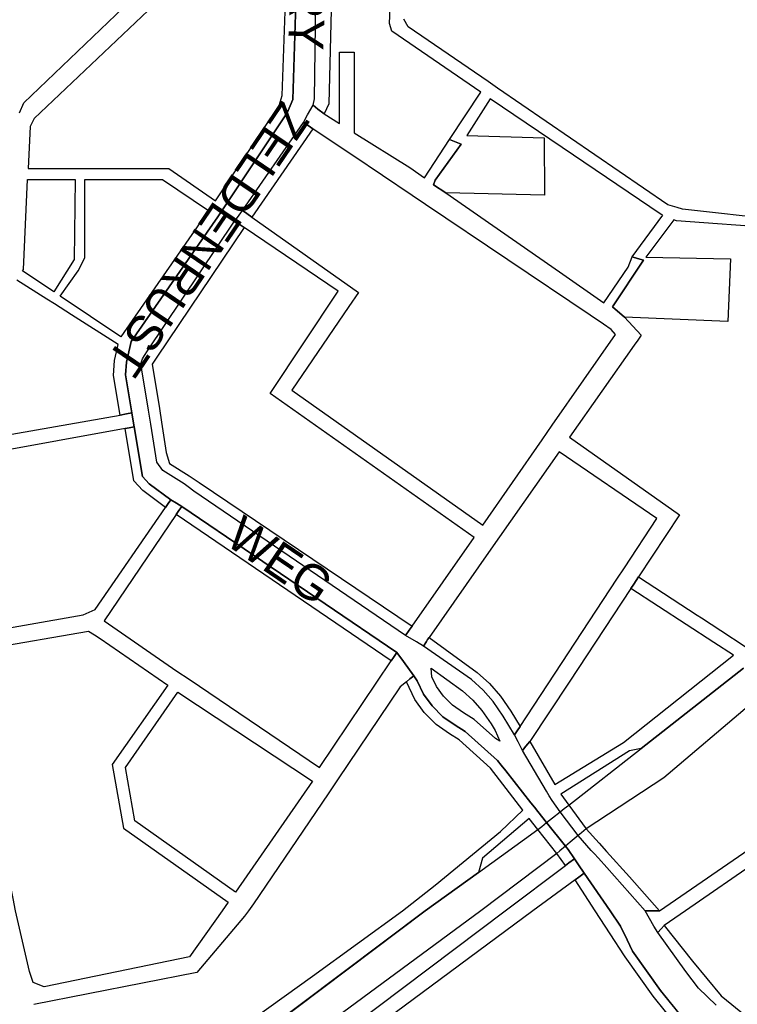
# Model space of a CAD drawing. Header units: metres. Extents: x 89872 to 99175, y 455036 to 468911.
# Tile 21 of 196: x 90638 to 90943, y 462460 to 462879. Entities that reach past the tile are written whole.
import ezdxf
from ezdxf.enums import TextEntityAlignment as Align

# ---------------------------------------------------------------- set-up
doc = ezdxf.new("R2010")
doc.units = ezdxf.units.M
doc.layers.add('Straatnamen doorgaand', color=7, linetype='Continuous')
doc.layers.add('Wegdeel doorgaand', color=1, linetype='Continuous')
doc.layers.add('Waterdeel', color=7, linetype='Continuous', true_color=0x00aaff)
doc.layers.add('Wegdeel', color=7, linetype='Continuous', true_color=0x9a9a9a)

msp = doc.modelspace()

# ---------------------------------------------------------------- linework, layer by layer
at = {"layer": 'Waterdeel', "lineweight": -3}
for p, q in [((90901.84, 462569.05), (90945.41, 462603.14)), ((90947.94, 462587.45), (90911.58, 462556.65)), ((90871.09, 462545), (90901.84, 462569.05)), ((90911.58, 462556.65), (90878.57, 462534.93)), ((90867.51, 462542.18), (90869.17, 462543.49)), ((90869.17, 462543.49), (90871.09, 462545)), ((90861.66, 462537.58), (90864.2, 462539.57)), ((90864.2, 462539.57), (90867.51, 462542.18)), ((90857.91, 462534.62), (90859.6, 462535.95)), ((90859.6, 462535.95), (90861.66, 462537.58)), ((90832.67, 462516.38), (90857.91, 462534.62)), ((90875.07, 462532.01), (90871.73, 462529.23)), ((90876.48, 462533.18), (90875.07, 462532.01)), ((90878.57, 462534.93), (90876.48, 462533.18)), ((90869.67, 462527.51), (90867.32, 462525.55)), ((90871.73, 462529.23), (90869.67, 462527.51)), ((90866.01, 462524.45), (90833.78, 462500)), ((90867.32, 462525.55), (90866.01, 462524.45)), ((90810.01, 462500), (90832.67, 462516.38)), ((90739.23, 462446.83), (90810.01, 462500)), ((90833.78, 462500), (90744.54, 462434.46))]:
    msp.add_line(p, q, dxfattribs=at)
at = {"layer": 'Wegdeel'}
for p, q in [((90773.57, 462834.61), (90773.57, 462864.98)), ((90773.57, 462864.98), (90776.58, 462864.98)), ((90776.58, 462864.98), (90779.9, 462864.98)), ((90779.9, 462864.98), (90779.9, 462830.67)), ((90760.08, 462838.28), (90762.39, 462842.39)), ((90762.39, 462842.39), (90764.48, 462840.74)), ((90764.48, 462840.74), (90767.07, 462838.7)), ((90758.31, 462835.12), (90760.08, 462838.28)), ((90767.07, 462838.7), (90773.57, 462834.61)), ((90732.37, 462797.64), (90758.31, 462835.12)), ((90762.34, 462832.42), (90736.34, 462794.85)), ((90760.27, 462833.81), (90758.31, 462835.12)), ((90758.31, 462835.12), (90760.27, 462833.81)), ((90762.34, 462832.42), (90760.27, 462833.81)), ((90760.27, 462833.81), (90762.34, 462832.42)), ((90773.13, 462825.16), (90762.34, 462832.42)), ((90779.9, 462830.67), (90803.49, 462815.95)), ((90779.29, 462821.03), (90773.13, 462825.16)), ((90809.7, 462811.62), (90820.43, 462827.87)), ((90825.4, 462825.93), (90814.27, 462810.55)), ((90820.43, 462827.87), (90822.58, 462827.03)), ((90822.58, 462827.03), (90825.4, 462825.93)), ((90804.59, 462804.02), (90779.29, 462821.03)), ((90803.49, 462815.95), (90809.7, 462811.62)), ((90814.27, 462810.55), (90813.55, 462808.57)), ((90813.55, 462808.57), (90818.89, 462805.21)), ((90810.23, 462800.22), (90804.59, 462804.02)), ((90818.89, 462805.21), (90867.12, 462771.62)), ((90880.17, 462753.22), (90810.23, 462800.22)), ((90729.06, 462793.18), (90730.23, 462794.76)), ((90730.23, 462794.76), (90732.37, 462797.64)), ((90732.37, 462797.64), (90734.18, 462796.37)), ((90734.18, 462796.37), (90732.37, 462797.64)), ((90734.18, 462796.37), (90736.34, 462794.85)), ((90736.34, 462794.85), (90734.18, 462796.37)), ((90736.34, 462794.85), (90781.76, 462762.87)), ((90691.95, 462738.11), (90729.06, 462793.18)), ((90733.09, 462790.44), (90696, 462735.4)), ((90731.03, 462791.84), (90729.06, 462793.18)), ((90729.06, 462793.18), (90731.03, 462791.84)), ((90733.09, 462790.44), (90731.03, 462791.84)), ((90731.03, 462791.84), (90733.09, 462790.44)), ((90773, 462763.35), (90733.09, 462790.44)), ((90896.4, 462773.59), (90898.08, 462777.99)), ((90898.08, 462777.99), (90900.38, 462777.32)), ((90885.98, 462758.49), (90896.4, 462773.59)), ((90902.87, 462776.59), (90889.66, 462756.69)), ((90900.38, 462777.32), (90902.87, 462776.59)), ((90867.12, 462771.62), (90885.98, 462758.49)), ((90744.13, 462719.86), (90773, 462763.35)), ((90781.76, 462762.87), (90777.62, 462756.81)), ((90777.62, 462756.81), (90753.35, 462721.34)), ((90885.93, 462749.35), (90880.17, 462753.22)), ((90889.66, 462756.69), (90894.74, 462752.3)), ((90889.16, 462747.17), (90885.93, 462749.35)), ((90894.74, 462752.3), (90901.95, 462744.74)), ((90864.11, 462706.4), (90890.94, 462744.95)), ((90890.94, 462744.95), (90889.16, 462747.17)), ((90901.95, 462744.74), (90900.43, 462742.59)), ((90898.89, 462740.39), (90871.44, 462701.3)), ((90900.43, 462742.59), (90898.89, 462740.39)), ((90689.94, 462734.65), (90690.76, 462736.05)), ((90690.76, 462736.05), (90691.95, 462738.11)), ((90689.19, 462732.5), (90689.94, 462734.65)), ((90692.42, 462712.77), (90689.19, 462732.5)), ((90696, 462735.4), (90694.01, 462732.44)), ((90694.01, 462732.44), (90697.1, 462713.54)), ((90830.93, 462658.72), (90744.13, 462719.86)), ((90753.35, 462721.34), (90834.56, 462663.94)), ((90692.96, 462709.49), (90692.42, 462712.77)), ((90697.1, 462713.54), (90697.98, 462707.67)), ((90693.38, 462706.92), (90692.96, 462709.49)), ((90696.03, 462690.73), (90693.38, 462706.92)), ((90697.98, 462707.67), (90699.9, 462694.85)), ((90682.5, 462705.07), (90684.17, 462705.37)), ((90686.21, 462682.81), (90682.5, 462705.07)), ((90684.17, 462705.37), (90686.38, 462705.77)), ((90686.38, 462705.77), (90689.91, 462684.61)), ((90859.78, 462700.17), (90864.11, 462706.4)), ((90834.56, 462663.94), (90859.78, 462700.17)), ((90871.44, 462701.3), (90918.15, 462668.3)), ((90699.9, 462694.85), (90701.36, 462690.1)), ((90867.08, 462695.09), (90841.69, 462658.93)), ((90908.56, 462666.82), (90867.08, 462695.09)), ((90698.55, 462687.13), (90696.03, 462690.73)), ((90701.36, 462690.1), (90709.7, 462684.94)), ((90707.58, 462681.53), (90698.55, 462687.13)), ((90690.02, 462678.64), (90686.21, 462682.81)), ((90689.91, 462684.61), (90692.67, 462681.58)), ((90692.67, 462681.58), (90701.9, 462674.77)), ((90709.35, 462680.22), (90707.58, 462681.53)), ((90709.7, 462684.94), (90713.92, 462682.09)), ((90713.92, 462682.09), (90804.49, 462621.05)), ((90699.67, 462671.52), (90690.02, 462678.64)), ((90711.73, 462678.47), (90709.35, 462680.22)), ((90801.74, 462617.13), (90711.73, 462678.47)), ((90700.82, 462673.19), (90699.67, 462671.52)), ((90701.9, 462674.77), (90700.82, 462673.19)), ((90704.24, 462668.44), (90705.39, 462670.13)), ((90705.39, 462670.13), (90706.59, 462671.88)), ((90706.59, 462671.88), (90798.04, 462609.83)), ((90795.64, 462606.25), (90704.24, 462668.44)), ((90894.78, 462645.89), (90908.56, 462666.82)), ((90918.15, 462668.3), (90900.76, 462641.96)), ((90804.49, 462621.05), (90830.93, 462658.72)), ((90841.69, 462658.93), (90838.04, 462653.73)), ((90838.04, 462653.73), (90811.69, 462616.2)), ((90891.55, 462640.99), (90894.78, 462645.89)), ((90850.4, 462578.46), (90891.55, 462640.99)), ((90900.76, 462641.96), (90898.75, 462638.91)), ((90897.52, 462637.06), (90871.27, 462597.29)), ((90898.75, 462638.91), (90897.52, 462637.06)), ((90801.74, 462617.13), (90803.31, 462619.36)), ((90803.31, 462619.36), (90801.74, 462617.13)), ((90803.31, 462619.36), (90804.49, 462621.05)), ((90804.49, 462621.05), (90803.31, 462619.36)), ((90806.31, 462614.36), (90801.74, 462617.13)), ((90811.1, 462615.36), (90810.57, 462614.51)), ((90810.57, 462614.51), (90811.1, 462615.36)), ((90811.69, 462616.2), (90811.1, 462615.36)), ((90811.1, 462615.36), (90811.69, 462616.2)), ((90811.69, 462616.2), (90832.22, 462601.34)), ((90809.35, 462612.52), (90806.31, 462614.36)), ((90810.57, 462614.51), (90809.35, 462612.52)), ((90809.35, 462612.52), (90810.57, 462614.51)), ((90829.76, 462598.3), (90809.35, 462612.52)), ((90796.6, 462607.68), (90795.64, 462606.25)), ((90798.04, 462609.83), (90796.6, 462607.68)), ((90834.68, 462593.86), (90829.76, 462598.3)), ((90832.22, 462601.34), (90837.47, 462596.6)), ((90838.96, 462588.95), (90834.68, 462593.86)), ((90837.47, 462596.6), (90842.04, 462591.35)), ((90871.27, 462597.29), (90854.55, 462571.96)), ((90842.04, 462591.35), (90846.51, 462584.96)), ((90843.24, 462582.83), (90838.96, 462588.95)), ((90848.02, 462574.85), (90843.24, 462582.83)), ((90846.51, 462584.96), (90850.4, 462578.46)), ((90849.13, 462576.53), (90850.4, 462578.46)), ((90850.4, 462578.46), (90849.13, 462576.53)), ((90848.02, 462574.85), (90849.13, 462576.53)), ((90849.13, 462576.53), (90848.02, 462574.85)), ((90849.54, 462571.92), (90848.02, 462574.85)), ((90851.46, 462568.22), (90849.54, 462571.92)), ((90852.9, 462569.97), (90851.46, 462568.22)), ((90854.55, 462571.96), (90852.9, 462569.97)), ((90909.62, 462500), (90978.27, 462547.28)), ((90979.75, 462541), (90920.67, 462500)), ((90873.77, 462513.22), (90875.41, 462514.42)), ((90875.41, 462514.42), (90877.62, 462516.05)), ((90877.62, 462516.05), (90888.71, 462500)), ((90882.35, 462500), (90873.77, 462513.22)), ((90888.67, 462490.27), (90882.35, 462500)), ((90888.71, 462500), (90893.13, 462493.6)), ((90907.34, 462493.57), (90903.54, 462500)), ((90903.54, 462500), (90905.87, 462500)), ((90905.87, 462500), (90909.62, 462500)), ((90920.67, 462500), (90911.72, 462493.79)), ((90893.13, 462493.6), (90895.9, 462487.79)), ((90908.91, 462490.9), (90907.34, 462493.57)), ((90911.72, 462493.79), (90910.34, 462492.37)), ((90910.34, 462492.37), (90911.72, 462493.79)), ((90911.72, 462493.79), (90923.7, 462478.71)), ((90894.76, 462480.89), (90888.67, 462490.27)), ((90910.34, 462492.37), (90908.91, 462490.9)), ((90908.91, 462490.9), (90910.34, 462492.37)), ((90920.83, 462474.28), (90908.91, 462490.9)), ((90895.9, 462487.79), (90898.21, 462482.93)), ((90895.02, 462480.52), (90894.76, 462480.89)), ((90898.21, 462482.93), (90910.16, 462466.16)), ((90906.98, 462463.74), (90895.02, 462480.52)), ((90923.7, 462478.71), (90935.85, 462463.9)), ((90926.2, 462467.25), (90920.83, 462474.28)), ((90910.16, 462466.16), (90923.11, 462450.17)), ((90933.79, 462459.92), (90926.2, 462467.25)), ((90920.6, 462446.97), (90906.98, 462463.74)), ((90935.85, 462463.9), (90946.47, 462455.34))]:
    msp.add_line(p, q, dxfattribs=at)
for points in [[(90770.63, 462905.94), (90769.05, 462842.95), (90767.07, 462838.7), (90764.48, 462840.74), (90762.39, 462842.39), (90763.03, 462845.08), (90763.61, 462886.6)], [(90959.5, 462790.18), (90916.89, 462793.27), (90915.73, 462793.75), (90903.84, 462777.89), (90939.8, 462777.19), (90938.77, 462750.53), (90894.74, 462752.3), (90889.66, 462756.69), (90902.87, 462776.59), (90900.38, 462777.32), (90898.08, 462777.99), (90911.09, 462795.71), (90910.45, 462795.97), (90868.24, 462824.39), (90837.73, 462845.18), (90827.77, 462829.62), (90860.63, 462828.53), (90860.81, 462804.26), (90818.89, 462805.21), (90813.55, 462808.57), (90814.27, 462810.55), (90825.4, 462825.93), (90822.58, 462827.03), (90820.43, 462827.87), (90833.69, 462847.96), (90795.93, 462873.93), (90794.85, 462877.17), (90796.04, 462903.59)], [(90637.52, 462839.13), (90639.41, 462843.4), (90698.13, 462899.62)], [(90755.24, 462890.26), (90753.75, 462844.8), (90752.64, 462842.2), (90751.34, 462839.13), (90724.68, 462799.24), (90723.54, 462797.54), (90721.85, 462795.01), (90685.06, 462741.94), (90684.51, 462739.48), (90684.1, 462737.68), (90683.07, 462733.22), (90682.71, 462727.82), (90685.41, 462711.63), (90683.12, 462711.22), (90680.38, 462710.74), (90677.58, 462727.57), (90678.01, 462733.97), (90679.58, 462740.8), (90659.76, 462753.36), (90652.43, 462758.01), (90649.27, 462760.01), (90636.49, 462768.1)], [(90700.35, 462890.49), (90643.83, 462836.84), (90642.12, 462833.42), (90641.27, 462815.59), (90661.35, 462815.59), (90665.29, 462815.59), (90701.07, 462815.59), (90720.95, 462801.82), (90747.96, 462842.27), (90749.26, 462846.49), (90750.77, 462890.39)], [(90960.1, 462793.67), (90919.4, 462798.31), (90917.26, 462798.94), (90913.29, 462800.11), (90840.82, 462849.69), (90836.77, 462852.46), (90802.77, 462875.73), (90800.97, 462878.97)], [(90592.9, 462695.4), (90680.38, 462710.74), (90683.12, 462711.22), (90685.41, 462711.63), (90685.98, 462708.18), (90686.38, 462705.77), (90684.17, 462705.37), (90682.5, 462705.07), (90594.56, 462689.02)], [(90614.57, 462617.12), (90664.64, 462625.87), (90665.93, 462626.42), (90669.8, 462628.08), (90699.67, 462671.52), (90700.82, 462673.19), (90701.9, 462674.77), (90704.39, 462673.24), (90706.59, 462671.88), (90705.39, 462670.13), (90704.24, 462668.44), (90673.55, 462623.34), (90704.54, 462601.84), (90709.7, 462598.53), (90765.16, 462560.93), (90795.64, 462606.25), (90796.6, 462607.68), (90798.04, 462609.83), (90800.78, 462606.06), (90805.22, 462599.95), (90803.56, 462598.59), (90802.05, 462597.36), (90799.46, 462595.24), (90772.8, 462555.77), (90768.85, 462549.75), (90737.13, 462502.97), (90734.9, 462500), (90733.2, 462497.74), (90712.94, 462473.89), (90643.69, 462460.28)], [(90945.41, 462603.14), (90901.84, 462569.05), (90896.97, 462568.01), (90867.71, 462549.59), (90871.09, 462545), (90878.57, 462534.93), (90884.05, 462528.8), (90887.17, 462525.25), (90896.86, 462514.45), (90909.62, 462500), (90905.87, 462500), (90903.54, 462500), (90887.26, 462518.45), (90883.7, 462522.49), (90881.89, 462524.38), (90880.65, 462525.68), (90875.07, 462532.01), (90867.51, 462542.18), (90864.02, 462546.93), (90862.78, 462548.97), (90861.57, 462550.96), (90851.46, 462568.22), (90852.9, 462569.97), (90854.55, 462571.96), (90865.23, 462553.73), (90894.42, 462571.66), (90941.15, 462608.66), (90932.75, 462614.12), (90897.52, 462637.06), (90898.75, 462638.91), (90900.76, 462641.96), (90925.75, 462625.68), (90927.55, 462624.51), (90935.81, 462619.13), (90946.06, 462612.46)], [(90738.07, 462454.95), (90762.1, 462472.31), (90800.41, 462500), (90814.3, 462510.95), (90842.05, 462533.84), (90851.57, 462542.77), (90841.62, 462555.79), (90837.88, 462560.68), (90824.49, 462572.73), (90820.44, 462575.26), (90814.77, 462579.22), (90809.68, 462584.31), (90805.65, 462589.88), (90802.05, 462597.36), (90803.56, 462598.59), (90805.22, 462599.95), (90806.65, 462597.8), (90809.4, 462592.12), (90813, 462587.15), (90817.57, 462582.57), (90822.84, 462578.9), (90827.09, 462576.24), (90840.81, 462563.9), (90842.33, 462561.98), (90844.28, 462559.52), (90854.99, 462545.98), (90856.48, 462544.1), (90857.92, 462542.28), (90861.66, 462537.58), (90869.67, 462527.51), (90870.82, 462526.07), (90873.49, 462522.14), (90871.16, 462520.39), (90869.67, 462519.27), (90866.01, 462524.45), (90857.91, 462534.62), (90854.23, 462539.28), (90834.4, 462522.5), (90832.67, 462516.38), (90810.01, 462500), (90739.23, 462446.83)], [(90724.56, 462410.06), (90844.07, 462500), (90869.67, 462519.27), (90871.16, 462520.39), (90873.49, 462522.14), (90875.24, 462519.56), (90877.62, 462516.05), (90875.41, 462514.42), (90873.77, 462513.22), (90855.88, 462500), (90793.47, 462453.9)]]:
    msp.add_lwpolyline(points, dxfattribs=at)
for points in [[(90652.22, 462763.08), (90638.91, 462772.03), (90639.24, 462772.56), (90641.05, 462810.9), (90661.29, 462810.9), (90660.87, 462776.9)], [(90680.7, 462743.94), (90654.88, 462761.29), (90662.55, 462772.02), (90665.29, 462777.5), (90665.29, 462810.9), (90698.39, 462810.9), (90717.91, 462797.61)], [(90648.01, 462467.71), (90643.37, 462469.64), (90641.83, 462474.28), (90635.9, 462500), (90634.85, 462505.29), (90633.01, 462514.51), (90624.69, 462556.42), (90614.93, 462605.57), (90616.27, 462607.36), (90617.15, 462608.53), (90624.16, 462611.48), (90666.95, 462618.86), (90669.53, 462617.38), (90671.93, 462615.76), (90700.62, 462595.96), (90677.05, 462562.21), (90681.84, 462535.2), (90726.36, 462503.74), (90723.7, 462500), (90709.85, 462480.46)], [(90729.42, 462508.03), (90686.65, 462538.26), (90682.63, 462560.98), (90704.94, 462592.94), (90762.1, 462555.15)]]:
    msp.add_lwpolyline(points, close=True, dxfattribs=at)
at = {"layer": 'Wegdeel doorgaand'}
for points in [[(90923.11, 462450.17), (90910.16, 462466.16), (90898.21, 462482.93), (90895.9, 462487.79), (90893.13, 462493.6), (90888.71, 462500), (90877.62, 462516.05), (90875.24, 462519.56), (90873.49, 462522.14), (90870.82, 462526.07), (90869.67, 462527.51), (90861.66, 462537.58), (90857.92, 462542.28), (90856.48, 462544.1), (90854.99, 462545.98), (90844.28, 462559.52), (90842.33, 462561.98), (90840.81, 462563.9), (90827.09, 462576.24), (90822.84, 462578.9), (90817.57, 462582.57), (90813, 462587.15), (90809.4, 462592.12), (90806.65, 462597.8), (90805.22, 462599.95), (90800.78, 462606.06), (90798.04, 462609.83), (90706.59, 462671.88), (90704.39, 462673.24), (90701.9, 462674.77), (90692.67, 462681.58), (90689.91, 462684.61), (90686.38, 462705.77), (90685.98, 462708.18), (90685.41, 462711.63), (90682.71, 462727.82), (90683.07, 462733.22), (90684.1, 462737.68), (90684.51, 462739.48), (90685.06, 462741.94), (90721.85, 462795.01), (90723.54, 462797.54), (90724.68, 462799.24), (90751.34, 462839.13), (90752.64, 462842.2), (90753.75, 462844.8), (90755.24, 462890.26)], [(90933.79, 462459.92), (90926.2, 462467.25), (90920.83, 462474.28), (90908.91, 462490.9), (90907.34, 462493.57), (90903.54, 462500), (90887.26, 462518.45), (90883.7, 462522.49), (90881.89, 462524.38), (90880.65, 462525.68), (90875.07, 462532.01), (90867.51, 462542.18), (90864.02, 462546.93), (90862.78, 462548.97), (90861.57, 462550.96), (90851.46, 462568.22), (90849.54, 462571.92), (90848.02, 462574.85), (90843.24, 462582.83), (90838.96, 462588.95), (90834.68, 462593.86), (90829.76, 462598.3), (90809.35, 462612.52), (90806.31, 462614.36), (90801.74, 462617.13), (90711.73, 462678.47), (90709.35, 462680.22), (90707.58, 462681.53), (90698.55, 462687.13), (90696.03, 462690.73), (90693.38, 462706.92), (90692.96, 462709.49), (90692.42, 462712.77), (90689.19, 462732.5), (90689.94, 462734.65), (90690.76, 462736.05), (90691.95, 462738.11), (90729.06, 462793.18), (90730.23, 462794.76), (90732.37, 462797.64), (90758.31, 462835.12), (90760.08, 462838.28), (90762.39, 462842.39), (90763.03, 462845.08), (90763.61, 462886.6)]]:
    msp.add_lwpolyline(points, dxfattribs=at)
msp.add_lwpolyline([(90812.57, 462603.16), (90825.9, 462593.52), (90830.29, 462589.55), (90834.12, 462585.16), (90838.08, 462579.49), (90839.78, 462576.65), (90841.73, 462572.1), (90839.93, 462573.25), (90830.86, 462581.33), (90826.32, 462584.17), (90821.65, 462587.43), (90817.82, 462591.26), (90814.84, 462595.37), (90812.86, 462599.48)], close=True, dxfattribs=at)

# ---------------------------------------------------------------- texts
at = {"layer": 'Straatnamen doorgaand'}
for s, rotation, p in [('MARY', 267.5976, (90760.4, 462894.9)), ('ZELDENRUST', 235.8299, (90717.98, 462785.36)), ('WEG', 325.7945, (90748.37, 462649))]:
    msp.add_text(s, height=15, rotation=rotation, dxfattribs=at).set_placement(p, align=Align.MIDDLE_CENTER)

doc.saveas('drawing.dxf')
